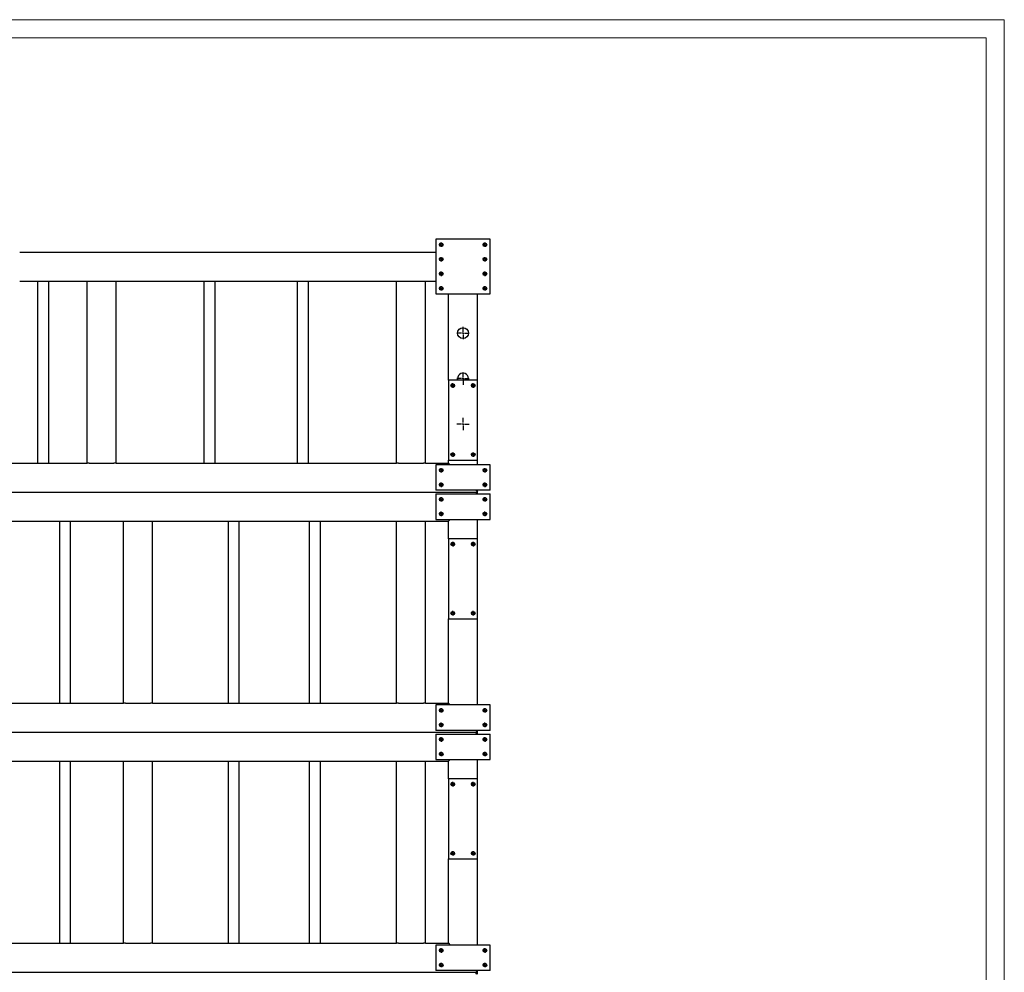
# Model space of a CAD drawing. Header units: millimetres. Extents: x 0 to 841, y 0 to 594.
# Tile 14 of 14: x 570 to 841, y 332 to 594. Entities that reach past the tile are written whole.
import ezdxf

# ---------------------------------------------------------------- set-up
doc = ezdxf.new("R2010")
doc.units = ezdxf.units.MM
doc.linetypes.add('CENTERX2', pattern=[20.32, 12.7, -2.54, 2.54, -2.54])
doc.layers.add('TRAIT-FINS', color=9, linetype='Continuous')
doc.layers.add('TRAIT-MIXTES', color=3, linetype='CENTERX2')
doc.layers.add('TRAIT-FORT', color=4, linetype='Continuous', lineweight=25)

# ---------------------------------------------------------------- blocks, each defined once
blk = doc.blocks.new('SW_CENTERMARKSYMBOL_57')
at = {"layer": 'TRAIT-MIXTES', "color": 0}
for p, q in [((-0.4, 0), (-1.7, 0)), ((0, 0), (-0.2, 0)), ((0, 0.4), (0, 1.7)), ((0, 0), (0, 0.2)), ((0, 0), (0, -0.2)), ((0, 0), (0.2, 0)), ((0.4, 0), (1.7, 0)), ((0, -0.4), (0, -1.7))]:
    blk.add_line(p, q, dxfattribs=at)
blk = doc.blocks.new('SW_CENTERMARKSYMBOL_84')
at = {"layer": 'TRAIT-MIXTES', "color": 0}
for p, q in [((-0.4, 0), (-0.625, 0)), ((0, 0), (-0.2, 0)), ((0, 0.4), (0, 0.625)), ((0, 0), (0, 0.2)), ((0, 0), (0, -0.2)), ((0, 0), (0.2, 0)), ((0.4, 0), (0.625, 0)), ((0, -0.4), (0, -0.625))]:
    blk.add_line(p, q, dxfattribs=at)
blk = doc.blocks.new('SW_CENTERMARKSYMBOL_85')
at = {"layer": 'TRAIT-MIXTES', "color": 0}
for p, q in [((-0.4, 0), (-0.625, 0)), ((0, 0), (-0.2, 0)), ((0, 0.4), (0, 0.625)), ((0, 0), (0, 0.2)), ((0, 0), (0, -0.2)), ((0, 0), (0.2, 0)), ((0.4, 0), (0.625, 0)), ((0, -0.4), (0, -0.625))]:
    blk.add_line(p, q, dxfattribs=at)
blk = doc.blocks.new('SW_CENTERMARKSYMBOL_86')
at = {"layer": 'TRAIT-MIXTES', "color": 0}
for p, q in [((-0.4, 0), (-0.625, 0)), ((0, 0), (-0.2, 0)), ((0, 0.4), (0, 0.625)), ((0, 0), (0, 0.2)), ((0, 0), (0, -0.2)), ((0, 0), (0.2, 0)), ((0.4, 0), (0.625, 0)), ((0, -0.4), (0, -0.625))]:
    blk.add_line(p, q, dxfattribs=at)
blk = doc.blocks.new('SW_CENTERMARKSYMBOL_87')
at = {"layer": 'TRAIT-MIXTES', "color": 0}
for p, q in [((-0.4, 0), (-0.625, 0)), ((0, 0), (-0.2, 0)), ((0, 0.4), (0, 0.625)), ((0, 0), (0, 0.2)), ((0, 0), (0, -0.2)), ((0, 0), (0.2, 0)), ((0.4, 0), (0.625, 0)), ((0, -0.4), (0, -0.625))]:
    blk.add_line(p, q, dxfattribs=at)
blk = doc.blocks.new('SW_CENTERMARKSYMBOL_114')
at = {"layer": 'TRAIT-MIXTES', "color": 0}
for p, q in [((-0.4, 0), (-1.7, 0)), ((0, 0), (-0.2, 0)), ((0, 0.4), (0, 1.7)), ((0, 0), (0, 0.2)), ((0, 0), (0, -0.2)), ((0, 0), (0.2, 0)), ((0.4, 0), (1.7, 0)), ((0, -0.4), (0, -1.7))]:
    blk.add_line(p, q, dxfattribs=at)
blk = doc.blocks.new('SW_CENTERMARKSYMBOL_115')
at = {"layer": 'TRAIT-MIXTES', "color": 0}
for p, q in [((-0.4, 0), (-1.7, 0)), ((0, 0), (-0.2, 0)), ((0, 0.4), (0, 1.7)), ((0, 0), (0, 0.2)), ((0, 0), (0, -0.2)), ((0, 0), (0.2, 0)), ((0.4, 0), (1.7, 0)), ((0, -0.4), (0, -1.7))]:
    blk.add_line(p, q, dxfattribs=at)
blk = doc.blocks.new('SW_CENTERMARKSYMBOL_116')
at = {"layer": 'TRAIT-MIXTES', "color": 0}
for p, q in [((-0.4, 0), (-0.625, 0)), ((0, 0), (-0.2, 0)), ((0, 0.4), (0, 0.625)), ((0, 0), (0, 0.2)), ((0, 0), (0, -0.2)), ((0, 0), (0.2, 0)), ((0.4, 0), (0.625, 0)), ((0, -0.4), (0, -0.625))]:
    blk.add_line(p, q, dxfattribs=at)
blk = doc.blocks.new('SW_CENTERMARKSYMBOL_117')
at = {"layer": 'TRAIT-MIXTES', "color": 0}
for p, q in [((-0.4, 0), (-0.625, 0)), ((0, 0), (-0.2, 0)), ((0, 0.4), (0, 0.625)), ((0, 0), (0, 0.2)), ((0, 0), (0, -0.2)), ((0, 0), (0.2, 0)), ((0.4, 0), (0.625, 0)), ((0, -0.4), (0, -0.625))]:
    blk.add_line(p, q, dxfattribs=at)
blk = doc.blocks.new('SW_CENTERMARKSYMBOL_118')
at = {"layer": 'TRAIT-MIXTES', "color": 0}
for p, q in [((-0.4, 0), (-0.625, 0)), ((0, 0), (-0.2, 0)), ((0, 0.4), (0, 0.625)), ((0, 0), (0, 0.2)), ((0, 0), (0, -0.2)), ((0, 0), (0.2, 0)), ((0.4, 0), (0.625, 0)), ((0, -0.4), (0, -0.625))]:
    blk.add_line(p, q, dxfattribs=at)
blk = doc.blocks.new('SW_CENTERMARKSYMBOL_119')
at = {"layer": 'TRAIT-MIXTES', "color": 0}
for p, q in [((-0.4, 0), (-0.625, 0)), ((0, 0), (-0.2, 0)), ((0, 0.4), (0, 0.625)), ((0, 0), (0, 0.2)), ((0, 0), (0, -0.2)), ((0, 0), (0.2, 0)), ((0.4, 0), (0.625, 0)), ((0, -0.4), (0, -0.625))]:
    blk.add_line(p, q, dxfattribs=at)
blk = doc.blocks.new('SW_CENTERMARKSYMBOL_166')
at = {"layer": 'TRAIT-MIXTES', "color": 0}
for p, q in [((-0.4, 0), (-0.625, 0)), ((0, 0), (-0.2, 0)), ((0, 0.4), (0, 0.625)), ((0, 0), (0, 0.2)), ((0, 0), (0, -0.2)), ((0, 0), (0.2, 0)), ((0.4, 0), (0.625, 0)), ((0, -0.4), (0, -0.625))]:
    blk.add_line(p, q, dxfattribs=at)
blk = doc.blocks.new('SW_CENTERMARKSYMBOL_167')
at = {"layer": 'TRAIT-MIXTES', "color": 0}
for p, q in [((-0.4, 0), (-0.625, 0)), ((0, 0), (-0.2, 0)), ((0, 0.4), (0, 0.625)), ((0, 0), (0, 0.2)), ((0, 0), (0, -0.2)), ((0, 0), (0.2, 0)), ((0.4, 0), (0.625, 0)), ((0, -0.4), (0, -0.625))]:
    blk.add_line(p, q, dxfattribs=at)
blk = doc.blocks.new('SW_CENTERMARKSYMBOL_168')
at = {"layer": 'TRAIT-MIXTES', "color": 0}
for p, q in [((-0.4, 0), (-0.625, 0)), ((0, 0), (-0.2, 0)), ((0, 0.4), (0, 0.625)), ((0, 0), (0, 0.2)), ((0, 0), (0, -0.2)), ((0, 0), (0.2, 0)), ((0.4, 0), (0.625, 0)), ((0, -0.4), (0, -0.625))]:
    blk.add_line(p, q, dxfattribs=at)
blk = doc.blocks.new('SW_CENTERMARKSYMBOL_169')
at = {"layer": 'TRAIT-MIXTES', "color": 0}
for p, q in [((-0.4, 0), (-0.625, 0)), ((0, 0), (-0.2, 0)), ((0, 0.4), (0, 0.625)), ((0, 0), (0, 0.2)), ((0, 0), (0, -0.2)), ((0, 0), (0.2, 0)), ((0.4, 0), (0.625, 0)), ((0, -0.4), (0, -0.625))]:
    blk.add_line(p, q, dxfattribs=at)
blk = doc.blocks.new('SW_CENTERMARKSYMBOL_197')
at = {"layer": 'TRAIT-MIXTES', "color": 0}
for p, q in [((-0.4, 0), (-0.625, 0)), ((0, 0), (-0.2, 0)), ((0, 0.4), (0, 0.625)), ((0, 0), (0, 0.2)), ((0, 0), (0, -0.2)), ((0, 0), (0.2, 0)), ((0.4, 0), (0.625, 0)), ((0, -0.4), (0, -0.625))]:
    blk.add_line(p, q, dxfattribs=at)
blk = doc.blocks.new('SW_CENTERMARKSYMBOL_198')
at = {"layer": 'TRAIT-MIXTES', "color": 0}
for p, q in [((-0.4, 0), (-0.625, 0)), ((0, 0), (-0.2, 0)), ((0, 0.4), (0, 0.625)), ((0, 0), (0, 0.2)), ((0, 0), (0, -0.2)), ((0, 0), (0.2, 0)), ((0.4, 0), (0.625, 0)), ((0, -0.4), (0, -0.625))]:
    blk.add_line(p, q, dxfattribs=at)
blk = doc.blocks.new('SW_CENTERMARKSYMBOL_199')
at = {"layer": 'TRAIT-MIXTES', "color": 0}
for p, q in [((-0.4, 0), (-0.625, 0)), ((0, 0), (-0.2, 0)), ((0, 0.4), (0, 0.625)), ((0, 0), (0, 0.2)), ((0, 0), (0, -0.2)), ((0, 0), (0.2, 0)), ((0.4, 0), (0.625, 0)), ((0, -0.4), (0, -0.625))]:
    blk.add_line(p, q, dxfattribs=at)
blk = doc.blocks.new('SW_CENTERMARKSYMBOL_200')
at = {"layer": 'TRAIT-MIXTES', "color": 0}
for p, q in [((-0.4, 0), (-0.625, 0)), ((0, 0), (-0.2, 0)), ((0, 0.4), (0, 0.625)), ((0, 0), (0, 0.2)), ((0, 0), (0, -0.2)), ((0, 0), (0.2, 0)), ((0.4, 0), (0.625, 0)), ((0, -0.4), (0, -0.625))]:
    blk.add_line(p, q, dxfattribs=at)
blk = doc.blocks.new('SW_CENTERMARKSYMBOL_201')
at = {"layer": 'TRAIT-MIXTES', "color": 0}
for p, q in [((-0.4, 0), (-0.625, 0)), ((0, 0), (-0.2, 0)), ((0, 0.4), (0, 0.625)), ((0, 0), (0, 0.2)), ((0, 0), (0, -0.2)), ((0, 0), (0.2, 0)), ((0.4, 0), (0.625, 0)), ((0, -0.4), (0, -0.625))]:
    blk.add_line(p, q, dxfattribs=at)
blk = doc.blocks.new('SW_CENTERMARKSYMBOL_202')
at = {"layer": 'TRAIT-MIXTES', "color": 0}
for p, q in [((-0.4, 0), (-0.625, 0)), ((0, 0), (-0.2, 0)), ((0, 0.4), (0, 0.625)), ((0, 0), (0, 0.2)), ((0, 0), (0, -0.2)), ((0, 0), (0.2, 0)), ((0.4, 0), (0.625, 0)), ((0, -0.4), (0, -0.625))]:
    blk.add_line(p, q, dxfattribs=at)
blk = doc.blocks.new('SW_CENTERMARKSYMBOL_203')
at = {"layer": 'TRAIT-MIXTES', "color": 0}
for p, q in [((-0.4, 0), (-0.625, 0)), ((0, 0), (-0.2, 0)), ((0, 0.4), (0, 0.625)), ((0, 0), (0, 0.2)), ((0, 0), (0, -0.2)), ((0, 0), (0.2, 0)), ((0.4, 0), (0.625, 0)), ((0, -0.4), (0, -0.625))]:
    blk.add_line(p, q, dxfattribs=at)
blk = doc.blocks.new('SW_CENTERMARKSYMBOL_204')
at = {"layer": 'TRAIT-MIXTES', "color": 0}
for p, q in [((-0.4, 0), (-0.625, 0)), ((0, 0), (-0.2, 0)), ((0, 0.4), (0, 0.625)), ((0, 0), (0, 0.2)), ((0, 0), (0, -0.2)), ((0, 0), (0.2, 0)), ((0.4, 0), (0.625, 0)), ((0, -0.4), (0, -0.625))]:
    blk.add_line(p, q, dxfattribs=at)
blk = doc.blocks.new('SW_CENTERMARKSYMBOL_213')
at = {"layer": 'TRAIT-MIXTES', "color": 0}
for p, q in [((-0.4, 0), (-0.625, 0)), ((0, 0), (-0.2, 0)), ((0, 0.4), (0, 0.625)), ((0, 0), (0, 0.2)), ((0, 0), (0, -0.2)), ((0, 0), (0.2, 0)), ((0.4, 0), (0.625, 0)), ((0, -0.4), (0, -0.625))]:
    blk.add_line(p, q, dxfattribs=at)
blk = doc.blocks.new('SW_CENTERMARKSYMBOL_214')
at = {"layer": 'TRAIT-MIXTES', "color": 0}
for p, q in [((-0.4, 0), (-0.625, 0)), ((0, 0), (-0.2, 0)), ((0, 0.4), (0, 0.625)), ((0, 0), (0, 0.2)), ((0, 0), (0, -0.2)), ((0, 0), (0.2, 0)), ((0.4, 0), (0.625, 0)), ((0, -0.4), (0, -0.625))]:
    blk.add_line(p, q, dxfattribs=at)
blk = doc.blocks.new('SW_CENTERMARKSYMBOL_215')
at = {"layer": 'TRAIT-MIXTES', "color": 0}
for p, q in [((-0.4, 0), (-0.625, 0)), ((0, 0), (-0.2, 0)), ((0, 0.4), (0, 0.625)), ((0, 0), (0, 0.2)), ((0, 0), (0, -0.2)), ((0, 0), (0.2, 0)), ((0.4, 0), (0.625, 0)), ((0, -0.4), (0, -0.625))]:
    blk.add_line(p, q, dxfattribs=at)
blk = doc.blocks.new('SW_CENTERMARKSYMBOL_216')
at = {"layer": 'TRAIT-MIXTES', "color": 0}
for p, q in [((-0.4, 0), (-0.625, 0)), ((0, 0), (-0.2, 0)), ((0, 0.4), (0, 0.625)), ((0, 0), (0, 0.2)), ((0, 0), (0, -0.2)), ((0, 0), (0.2, 0)), ((0.4, 0), (0.625, 0)), ((0, -0.4), (0, -0.625))]:
    blk.add_line(p, q, dxfattribs=at)
blk = doc.blocks.new('SW_CENTERMARKSYMBOL_217')
at = {"layer": 'TRAIT-MIXTES', "color": 0}
for p, q in [((-0.4, 0), (-0.625, 0)), ((0, 0), (-0.2, 0)), ((0, 0.4), (0, 0.625)), ((0, 0), (0, 0.2)), ((0, 0), (0, -0.2)), ((0, 0), (0.2, 0)), ((0.4, 0), (0.625, 0)), ((0, -0.4), (0, -0.625))]:
    blk.add_line(p, q, dxfattribs=at)
blk = doc.blocks.new('SW_CENTERMARKSYMBOL_218')
at = {"layer": 'TRAIT-MIXTES', "color": 0}
for p, q in [((-0.4, 0), (-0.625, 0)), ((0, 0), (-0.2, 0)), ((0, 0.4), (0, 0.625)), ((0, 0), (0, 0.2)), ((0, 0), (0, -0.2)), ((0, 0), (0.2, 0)), ((0.4, 0), (0.625, 0)), ((0, -0.4), (0, -0.625))]:
    blk.add_line(p, q, dxfattribs=at)
blk = doc.blocks.new('SW_CENTERMARKSYMBOL_219')
at = {"layer": 'TRAIT-MIXTES', "color": 0}
for p, q in [((-0.4, 0), (-0.625, 0)), ((0, 0), (-0.2, 0)), ((0, 0.4), (0, 0.625)), ((0, 0), (0, 0.2)), ((0, 0), (0, -0.2)), ((0, 0), (0.2, 0)), ((0.4, 0), (0.625, 0)), ((0, -0.4), (0, -0.625))]:
    blk.add_line(p, q, dxfattribs=at)
blk = doc.blocks.new('SW_CENTERMARKSYMBOL_220')
at = {"layer": 'TRAIT-MIXTES', "color": 0}
for p, q in [((-0.4, 0), (-0.625, 0)), ((0, 0), (-0.2, 0)), ((0, 0.4), (0, 0.625)), ((0, 0), (0, 0.2)), ((0, 0), (0, -0.2)), ((0, 0), (0.2, 0)), ((0.4, 0), (0.625, 0)), ((0, -0.4), (0, -0.625))]:
    blk.add_line(p, q, dxfattribs=at)
blk = doc.blocks.new('SW_CENTERMARKSYMBOL_243')
at = {"layer": 'TRAIT-MIXTES', "color": 0}
for p, q in [((-0.4, 0), (-0.625, 0)), ((0, 0), (-0.2, 0)), ((0, 0.4), (0, 0.625)), ((0, 0), (0, 0.2)), ((0, 0), (0, -0.2)), ((0, 0), (0.2, 0)), ((0.4, 0), (0.625, 0)), ((0, -0.4), (0, -0.625))]:
    blk.add_line(p, q, dxfattribs=at)
blk = doc.blocks.new('SW_CENTERMARKSYMBOL_244')
at = {"layer": 'TRAIT-MIXTES', "color": 0}
for p, q in [((-0.4, 0), (-0.625, 0)), ((0, 0), (-0.2, 0)), ((0, 0.4), (0, 0.625)), ((0, 0), (0, 0.2)), ((0, 0), (0, -0.2)), ((0, 0), (0.2, 0)), ((0.4, 0), (0.625, 0)), ((0, -0.4), (0, -0.625))]:
    blk.add_line(p, q, dxfattribs=at)
blk = doc.blocks.new('SW_CENTERMARKSYMBOL_245')
at = {"layer": 'TRAIT-MIXTES', "color": 0}
for p, q in [((-0.4, 0), (-0.625, 0)), ((0, 0), (-0.2, 0)), ((0, 0.4), (0, 0.625)), ((0, 0), (0, 0.2)), ((0, 0), (0, -0.2)), ((0, 0), (0.2, 0)), ((0.4, 0), (0.625, 0)), ((0, -0.4), (0, -0.625))]:
    blk.add_line(p, q, dxfattribs=at)
blk = doc.blocks.new('SW_CENTERMARKSYMBOL_246')
at = {"layer": 'TRAIT-MIXTES', "color": 0}
for p, q in [((-0.4, 0), (-0.625, 0)), ((0, 0), (-0.2, 0)), ((0, 0.4), (0, 0.625)), ((0, 0), (0, 0.2)), ((0, 0), (0, -0.2)), ((0, 0), (0.2, 0)), ((0.4, 0), (0.625, 0)), ((0, -0.4), (0, -0.625))]:
    blk.add_line(p, q, dxfattribs=at)
blk = doc.blocks.new('SW_CENTERMARKSYMBOL_248')
at = {"layer": 'TRAIT-MIXTES', "color": 0}
for p, q in [((-0.4, 0), (-0.625, 0)), ((0, 0), (-0.2, 0)), ((0, 0.4), (0, 0.625)), ((0, 0), (0, 0.2)), ((0, 0), (0, -0.2)), ((0, 0), (0.2, 0)), ((0.4, 0), (0.625, 0)), ((0, -0.4), (0, -0.625))]:
    blk.add_line(p, q, dxfattribs=at)
blk = doc.blocks.new('SW_CENTERMARKSYMBOL_249')
at = {"layer": 'TRAIT-MIXTES', "color": 0}
for p, q in [((-0.4, 0), (-0.625, 0)), ((0, 0), (-0.2, 0)), ((0, 0.4), (0, 0.625)), ((0, 0), (0, 0.2)), ((0, 0), (0, -0.2)), ((0, 0), (0.2, 0)), ((0.4, 0), (0.625, 0)), ((0, -0.4), (0, -0.625))]:
    blk.add_line(p, q, dxfattribs=at)
blk = doc.blocks.new('SW_CENTERMARKSYMBOL_250')
at = {"layer": 'TRAIT-MIXTES', "color": 0}
for p, q in [((-0.4, 0), (-0.625, 0)), ((0, 0), (-0.2, 0)), ((0, 0.4), (0, 0.625)), ((0, 0), (0, 0.2)), ((0, 0), (0, -0.2)), ((0, 0), (0.2, 0)), ((0.4, 0), (0.625, 0)), ((0, -0.4), (0, -0.625))]:
    blk.add_line(p, q, dxfattribs=at)
blk = doc.blocks.new('SW_CENTERMARKSYMBOL_251')
at = {"layer": 'TRAIT-MIXTES', "color": 0}
for p, q in [((-0.4, 0), (-0.625, 0)), ((0, 0), (-0.2, 0)), ((0, 0.4), (0, 0.625)), ((0, 0), (0, 0.2)), ((0, 0), (0, -0.2)), ((0, 0), (0.2, 0)), ((0.4, 0), (0.625, 0)), ((0, -0.4), (0, -0.625))]:
    blk.add_line(p, q, dxfattribs=at)
blk = doc.blocks.new('SW_CENTERMARKSYMBOL_262')
at = {"layer": 'TRAIT-MIXTES', "color": 0}
for p, q in [((-0.4, 0), (-0.625, 0)), ((0, 0), (-0.2, 0)), ((0, 0.4), (0, 0.625)), ((0, 0), (0, 0.2)), ((0, 0), (0, -0.2)), ((0, 0), (0.2, 0)), ((0.4, 0), (0.625, 0)), ((0, -0.4), (0, -0.625))]:
    blk.add_line(p, q, dxfattribs=at)
blk = doc.blocks.new('SW_CENTERMARKSYMBOL_263')
at = {"layer": 'TRAIT-MIXTES', "color": 0}
for p, q in [((-0.4, 0), (-0.625, 0)), ((0, 0), (-0.2, 0)), ((0, 0.4), (0, 0.625)), ((0, 0), (0, 0.2)), ((0, 0), (0, -0.2)), ((0, 0), (0.2, 0)), ((0.4, 0), (0.625, 0)), ((0, -0.4), (0, -0.625))]:
    blk.add_line(p, q, dxfattribs=at)
blk = doc.blocks.new('SW_CENTERMARKSYMBOL_264')
at = {"layer": 'TRAIT-MIXTES', "color": 0}
for p, q in [((-0.4, 0), (-0.625, 0)), ((0, 0), (-0.2, 0)), ((0, 0.4), (0, 0.625)), ((0, 0), (0, 0.2)), ((0, 0), (0, -0.2)), ((0, 0), (0.2, 0)), ((0.4, 0), (0.625, 0)), ((0, -0.4), (0, -0.625))]:
    blk.add_line(p, q, dxfattribs=at)
blk = doc.blocks.new('SW_CENTERMARKSYMBOL_265')
at = {"layer": 'TRAIT-MIXTES', "color": 0}
for p, q in [((-0.4, 0), (-0.625, 0)), ((0, 0), (-0.2, 0)), ((0, 0.4), (0, 0.625)), ((0, 0), (0, 0.2)), ((0, 0), (0, -0.2)), ((0, 0), (0.2, 0)), ((0.4, 0), (0.625, 0)), ((0, -0.4), (0, -0.625))]:
    blk.add_line(p, q, dxfattribs=at)

msp = doc.modelspace()

# ---------------------------------------------------------------- linework, layer by layer
at = {"color": 7, "linetype": 'Continuous', "lineweight": 18}
for p, q in [((841, 594), (0, 594)), ((841, 594), (841, 0)), ((836, 589), (5, 589)), ((836, 589), (836, 5))]:
    msp.add_line(p, q, dxfattribs=at)
at = {"layer": 'TRAIT-FINS', "color": 7, "linetype": 'Continuous', "lineweight": 18}
for centre in [(686.28, 532.14), (698.28, 532.14), (686.28, 528.14), (698.28, 528.14), (686.28, 524.14), (698.28, 524.14), (686.28, 520.14), (698.28, 520.14), (689.48, 493.44), (695.08, 493.44), (689.48, 474.44), (695.08, 474.44), (686.28, 470.14), (698.28, 470.14), (686.28, 466.14), (698.28, 466.14), (686.28, 462.14), (698.28, 462.14), (686.28, 458.14), (698.28, 458.14), (689.48, 449.84), (695.08, 449.84), (689.48, 430.84), (695.08, 430.84), (686.28, 404.14), (698.28, 404.14), (686.28, 400.14), (698.28, 400.14), (686.28, 396.14), (698.28, 396.14), (686.28, 392.14), (698.28, 392.14), (689.48, 383.84), (695.08, 383.84), (689.48, 364.84), (695.08, 364.84), (686.28, 338.14), (698.28, 338.14), (686.28, 334.14), (698.28, 334.14)]:
    msp.add_arc(centre, 0.5, 255, 195, dxfattribs=at)
at = {"layer": 'TRAIT-FORT', "color": 4, "linetype": 'Continuous', "lineweight": 25}
for p, q in [((684.78, 533.64), (684.78, 518.64)), ((699.78, 533.64), (684.78, 533.64)), ((699.78, 518.64), (699.78, 533.64)), ((570.48, 530.14), (684.78, 530.14)), ((570.48, 522.14), (588.98, 522.14)), ((575.48, 472.14), (575.48, 522.14)), ((578.48, 472.14), (578.48, 522.14)), ((588.98, 472.14), (588.98, 522.14)), ((588.98, 522.14), (589.58, 522.14)), ((589.58, 522.14), (596.38, 522.14)), ((596.38, 522.14), (596.98, 522.14)), ((596.98, 472.14), (596.98, 522.14)), ((596.98, 522.14), (673.98, 522.14)), ((621.15, 472.14), (621.15, 522.14)), ((624.15, 472.14), (624.15, 522.14)), ((646.81, 472.14), (646.81, 522.14)), ((649.81, 472.14), (649.81, 522.14)), ((673.98, 472.14), (673.98, 522.14)), ((673.98, 522.14), (674.58, 522.14)), ((674.58, 522.14), (681.38, 522.14)), ((681.38, 522.14), (681.98, 522.14)), ((681.98, 472.14), (681.98, 522.14)), ((681.98, 522.14), (684.78, 522.14)), ((684.78, 518.64), (699.78, 518.64)), ((688.28, 494.94), (688.28, 518.64)), ((696.28, 494.94), (696.28, 518.64)), ((688.28, 494.94), (688.28, 472.94)), ((696.28, 494.94), (688.28, 494.94)), ((696.28, 472.94), (696.28, 494.94)), ((566.98, 472.14), (588.98, 472.14)), ((589.58, 472.14), (588.98, 472.14)), ((589.58, 472.14), (596.38, 472.14)), ((596.98, 472.14), (596.38, 472.14)), ((596.98, 472.14), (673.98, 472.14)), ((674.58, 472.14), (673.98, 472.14)), ((674.58, 472.14), (681.38, 472.14)), ((681.98, 472.14), (681.38, 472.14)), ((681.98, 472.14), (688.28, 472.14)), ((684.78, 471.64), (684.78, 464.64)), ((699.78, 471.64), (684.78, 471.64)), ((688.28, 472.14), (688.28, 472.94)), ((688.28, 472.94), (696.28, 472.94)), ((688.28, 472.14), (688.78, 471.64)), ((688.28, 472.14), (688.78, 471.64)), ((696.28, 471.64), (696.28, 472.94)), ((699.78, 464.64), (699.78, 471.64)), ((448.98, 464.14), (696.28, 464.14)), ((699.78, 464.64), (684.78, 464.64)), ((684.78, 463.64), (684.78, 456.64)), ((684.78, 463.64), (699.78, 463.64)), ((695.78, 464.64), (696.28, 464.14)), ((695.78, 464.64), (696.28, 464.14)), ((695.78, 463.64), (696.28, 464.14)), ((696.28, 464.14), (696.28, 464.64)), ((696.28, 463.64), (696.28, 464.14)), ((699.78, 456.64), (699.78, 463.64)), ((566.98, 456.14), (598.98, 456.14)), ((581.48, 406.14), (581.48, 456.14)), ((584.48, 406.14), (584.48, 456.14)), ((598.98, 406.14), (598.98, 456.14)), ((598.98, 456.14), (599.58, 456.14)), ((599.58, 456.14), (606.38, 456.14)), ((606.38, 456.14), (606.98, 456.14)), ((606.98, 406.14), (606.98, 456.14)), ((606.98, 456.14), (673.98, 456.14)), ((627.81, 406.14), (627.81, 456.14)), ((630.81, 406.14), (630.81, 456.14)), ((650.15, 406.14), (650.15, 456.14)), ((653.15, 406.14), (653.15, 456.14)), ((673.98, 406.14), (673.98, 456.14)), ((673.98, 456.14), (674.58, 456.14)), ((674.58, 456.14), (681.38, 456.14)), ((681.38, 456.14), (681.98, 456.14)), ((681.98, 406.14), (681.98, 456.14)), ((681.98, 456.14), (688.28, 456.14)), ((684.78, 456.64), (699.78, 456.64)), ((688.28, 456.14), (688.78, 456.64)), ((688.28, 451.34), (688.28, 456.14)), ((696.28, 451.34), (696.28, 456.64)), ((688.28, 451.34), (688.28, 429.34)), ((696.28, 451.34), (688.28, 451.34)), ((696.28, 429.34), (696.28, 451.34)), ((688.28, 406.14), (688.28, 429.34)), ((688.28, 429.34), (696.28, 429.34)), ((696.28, 405.64), (696.28, 429.34)), ((566.98, 406.14), (598.98, 406.14)), ((599.58, 406.14), (598.98, 406.14)), ((599.58, 406.14), (606.38, 406.14)), ((606.98, 406.14), (606.38, 406.14)), ((606.98, 406.14), (673.98, 406.14)), ((674.58, 406.14), (673.98, 406.14)), ((674.58, 406.14), (681.38, 406.14)), ((681.98, 406.14), (681.38, 406.14)), ((681.98, 406.14), (688.28, 406.14)), ((688.28, 406.14), (688.78, 405.64)), ((688.28, 406.14), (688.78, 405.64)), ((684.78, 405.64), (684.78, 398.64)), ((699.78, 405.64), (684.78, 405.64)), ((699.78, 398.64), (699.78, 405.64)), ((448.98, 398.14), (696.28, 398.14)), ((699.78, 398.64), (684.78, 398.64)), ((695.78, 398.64), (696.28, 398.14)), ((695.78, 398.64), (696.28, 398.14)), ((695.78, 397.64), (696.28, 398.14)), ((696.28, 398.14), (696.28, 398.64)), ((696.28, 397.64), (696.28, 398.14)), ((684.78, 397.64), (684.78, 390.64)), ((684.78, 397.64), (699.78, 397.64)), ((699.78, 390.64), (699.78, 397.64)), ((566.98, 390.14), (598.98, 390.14)), ((581.48, 340.14), (581.48, 390.14)), ((584.48, 340.14), (584.48, 390.14)), ((598.98, 340.14), (598.98, 390.14)), ((598.98, 390.14), (599.58, 390.14)), ((599.58, 390.14), (606.38, 390.14)), ((606.38, 390.14), (606.98, 390.14)), ((606.98, 340.14), (606.98, 390.14)), ((606.98, 390.14), (673.98, 390.14)), ((627.81, 340.14), (627.81, 390.14)), ((630.81, 340.14), (630.81, 390.14)), ((650.15, 340.14), (650.15, 390.14)), ((653.15, 340.14), (653.15, 390.14)), ((673.98, 340.14), (673.98, 390.14)), ((673.98, 390.14), (674.58, 390.14)), ((674.58, 390.14), (681.38, 390.14)), ((681.38, 390.14), (681.98, 390.14)), ((681.98, 340.14), (681.98, 390.14)), ((681.98, 390.14), (688.28, 390.14)), ((684.78, 390.64), (699.78, 390.64)), ((688.28, 390.14), (688.78, 390.64)), ((688.28, 385.34), (688.28, 390.14)), ((696.28, 385.34), (696.28, 390.64)), ((688.28, 385.34), (688.28, 363.34)), ((696.28, 385.34), (688.28, 385.34)), ((696.28, 363.34), (696.28, 385.34)), ((688.28, 340.14), (688.28, 363.34)), ((688.28, 363.34), (696.28, 363.34)), ((696.28, 339.64), (696.28, 363.34)), ((566.98, 340.14), (598.98, 340.14)), ((599.58, 340.14), (598.98, 340.14)), ((599.58, 340.14), (606.38, 340.14)), ((606.98, 340.14), (606.38, 340.14)), ((606.98, 340.14), (673.98, 340.14)), ((674.58, 340.14), (673.98, 340.14)), ((674.58, 340.14), (681.38, 340.14)), ((681.98, 340.14), (681.38, 340.14)), ((681.98, 340.14), (688.28, 340.14)), ((684.78, 339.64), (684.78, 332.64)), ((699.78, 339.64), (684.78, 339.64)), ((688.28, 340.14), (688.78, 339.64)), ((688.28, 340.14), (688.78, 339.64)), ((699.78, 332.64), (699.78, 339.64)), ((448.98, 332.14), (696.28, 332.14)), ((699.78, 332.64), (684.78, 332.64)), ((695.78, 332.64), (696.28, 332.14)), ((695.78, 332.64), (696.28, 332.14)), ((695.78, 331.64), (696.28, 332.14)), ((696.28, 332.14), (696.28, 332.64)), ((696.28, 331.64), (696.28, 332.14))]:
    msp.add_line(p, q, dxfattribs=at)
at = {"layer": 'TRAIT-FORT', "color": 4, "linetype": 'Continuous', "lineweight": 25, "flags": 128}
for points in [[(690.84, 494.94), (690.8, 495.11), (690.78, 495.34)], [(690.78, 495.34), (690.8, 495.11), (690.84, 494.94)]]:
    msp.add_lwpolyline(points, dxfattribs=at)
at = {"layer": 'TRAIT-FORT', "color": 4, "linetype": 'Continuous', "lineweight": 25}
for centre, radius in [((686.28, 532.14), 0.503), ((686.28, 532.14), 0.425), ((698.28, 532.14), 0.503), ((698.28, 532.14), 0.425), ((686.28, 528.14), 0.503), ((686.28, 528.14), 0.425), ((698.28, 528.14), 0.503), ((698.28, 528.14), 0.425), ((686.28, 524.14), 0.503), ((686.28, 524.14), 0.425), ((698.28, 524.14), 0.503), ((698.28, 524.14), 0.425), ((686.28, 520.14), 0.503), ((686.28, 520.14), 0.425), ((698.28, 520.14), 0.503), ((698.28, 520.14), 0.425), ((692.28, 507.84), 1.5), ((689.48, 493.44), 0.503), ((689.48, 493.44), 0.425), ((695.08, 493.44), 0.503), ((695.08, 493.44), 0.425), ((689.48, 474.44), 0.503), ((689.48, 474.44), 0.425), ((695.08, 474.44), 0.503), ((695.08, 474.44), 0.425), ((686.28, 470.14), 0.503), ((686.28, 470.14), 0.425), ((698.28, 470.14), 0.503), ((698.28, 470.14), 0.425), ((686.28, 466.14), 0.503), ((686.28, 466.14), 0.425), ((698.28, 466.14), 0.503), ((698.28, 466.14), 0.425), ((686.28, 462.14), 0.503), ((698.28, 462.14), 0.503), ((686.28, 462.14), 0.425), ((698.28, 462.14), 0.425), ((686.28, 458.14), 0.503), ((686.28, 458.14), 0.425), ((698.28, 458.14), 0.503), ((698.28, 458.14), 0.425), ((689.48, 449.84), 0.503), ((689.48, 449.84), 0.425), ((695.08, 449.84), 0.503), ((695.08, 449.84), 0.425), ((689.48, 430.84), 0.503), ((689.48, 430.84), 0.425), ((695.08, 430.84), 0.503), ((695.08, 430.84), 0.425), ((686.28, 404.14), 0.503), ((686.28, 404.14), 0.425), ((698.28, 404.14), 0.503), ((698.28, 404.14), 0.425), ((686.28, 400.14), 0.503), ((686.28, 400.14), 0.425), ((698.28, 400.14), 0.503), ((698.28, 400.14), 0.425), ((686.28, 396.14), 0.503), ((686.28, 396.14), 0.425), ((698.28, 396.14), 0.503), ((698.28, 396.14), 0.425), ((686.28, 392.14), 0.503), ((686.28, 392.14), 0.425), ((698.28, 392.14), 0.503), ((698.28, 392.14), 0.425), ((689.48, 383.84), 0.503), ((689.48, 383.84), 0.425), ((695.08, 383.84), 0.503), ((695.08, 383.84), 0.425), ((689.48, 364.84), 0.503), ((689.48, 364.84), 0.425), ((695.08, 364.84), 0.503), ((695.08, 364.84), 0.425), ((686.28, 338.14), 0.503), ((686.28, 338.14), 0.425), ((698.28, 338.14), 0.503), ((698.28, 338.14), 0.425), ((686.28, 334.14), 0.503), ((686.28, 334.14), 0.425), ((698.28, 334.14), 0.503), ((698.28, 334.14), 0.425)]:
    msp.add_circle(centre, radius, dxfattribs=at)
msp.add_arc((692.28, 495.34), 1.5, 344.534, 180, dxfattribs=at)

# ---------------------------------------------------------------- block references
at = {"layer": 'TRAIT-MIXTES', "color": 3}
for name, p in [('SW_CENTERMARKSYMBOL_216', (686.28, 532.14)), ('SW_CENTERMARKSYMBOL_217', (698.28, 532.14)), ('SW_CENTERMARKSYMBOL_215', (686.28, 528.14)), ('SW_CENTERMARKSYMBOL_218', (698.28, 528.14)), ('SW_CENTERMARKSYMBOL_214', (686.28, 524.14)), ('SW_CENTERMARKSYMBOL_219', (698.28, 524.14)), ('SW_CENTERMARKSYMBOL_213', (686.28, 520.14)), ('SW_CENTERMARKSYMBOL_220', (698.28, 520.14)), ('SW_CENTERMARKSYMBOL_114', (692.28, 507.84)), ('SW_CENTERMARKSYMBOL_115', (692.28, 495.34)), ('SW_CENTERMARKSYMBOL_116', (689.48, 493.44)), ('SW_CENTERMARKSYMBOL_117', (695.08, 493.44)), ('SW_CENTERMARKSYMBOL_57', (692.28, 482.84)), ('SW_CENTERMARKSYMBOL_118', (689.48, 474.44)), ('SW_CENTERMARKSYMBOL_119', (695.08, 474.44)), ('SW_CENTERMARKSYMBOL_85', (686.28, 470.14)), ('SW_CENTERMARKSYMBOL_86', (698.28, 470.14)), ('SW_CENTERMARKSYMBOL_84', (686.28, 466.14)), ('SW_CENTERMARKSYMBOL_87', (698.28, 466.14)), ('SW_CENTERMARKSYMBOL_249', (686.28, 462.14)), ('SW_CENTERMARKSYMBOL_250', (698.28, 462.14)), ('SW_CENTERMARKSYMBOL_248', (686.28, 458.14)), ('SW_CENTERMARKSYMBOL_251', (698.28, 458.14)), ('SW_CENTERMARKSYMBOL_201', (689.48, 449.84)), ('SW_CENTERMARKSYMBOL_202', (695.08, 449.84)), ('SW_CENTERMARKSYMBOL_203', (689.48, 430.84)), ('SW_CENTERMARKSYMBOL_204', (695.08, 430.84)), ('SW_CENTERMARKSYMBOL_198', (686.28, 404.14)), ('SW_CENTERMARKSYMBOL_199', (698.28, 404.14)), ('SW_CENTERMARKSYMBOL_197', (686.28, 400.14)), ('SW_CENTERMARKSYMBOL_200', (698.28, 400.14)), ('SW_CENTERMARKSYMBOL_167', (686.28, 396.14)), ('SW_CENTERMARKSYMBOL_168', (698.28, 396.14)), ('SW_CENTERMARKSYMBOL_166', (686.28, 392.14)), ('SW_CENTERMARKSYMBOL_169', (698.28, 392.14)), ('SW_CENTERMARKSYMBOL_243', (689.48, 383.84)), ('SW_CENTERMARKSYMBOL_244', (695.08, 383.84)), ('SW_CENTERMARKSYMBOL_245', (689.48, 364.84)), ('SW_CENTERMARKSYMBOL_246', (695.08, 364.84)), ('SW_CENTERMARKSYMBOL_263', (686.28, 338.14)), ('SW_CENTERMARKSYMBOL_264', (698.28, 338.14)), ('SW_CENTERMARKSYMBOL_262', (686.28, 334.14)), ('SW_CENTERMARKSYMBOL_265', (698.28, 334.14))]:
    msp.add_blockref(name, p, dxfattribs=at)

doc.saveas('drawing.dxf')
